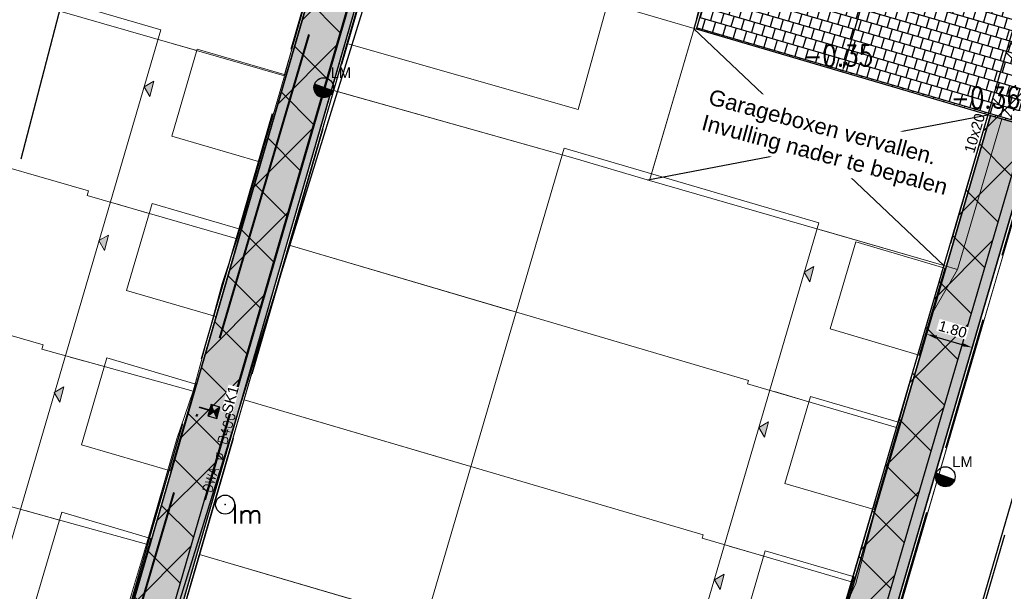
# Model space of a CAD drawing. Header units: metres. Extents: x 252743 to 254903, y 592696 to 593766.
# Tile 71 of 256: x 253822 to 253860, y 592910 to 592931. Entities that reach past the tile are written whole.
import ezdxf
from ezdxf.enums import TextEntityAlignment as Align
from ezdxf.lldxf.tags import DXFTag

# ---------------------------------------------------------------- set-up
doc = ezdxf.new("R2010")
doc.units = ezdxf.units.M
doc.set_wipeout_variables(frame=1)
for name, pattern in [('ACAD_ISO11W100', [33, 12, -3, 12, -3, 0, -3]), ('CENTER', [50.8, 31.75, -6.35, 6.35, -6.35]), ('DASHED', [19.05, 12.7, -6.35]), ('HIDDEN', [9.525, 6.35, -3.175]), ('IMPORT-KG-KADASTRAAL-SO _2_', [0]), ('IMPORT-KG-PERCEEL-SO _2_', [0])]:
    doc.linetypes.add(name, pattern=pattern)
for name, color, linetype, lineweight in [('132034000_dwg', 8, 'Continuous', 5), ('B-BH-GR-GROENVOORZIENING-G', 250, 'Continuous', 18), ('B-BH-KG-GRENS_KADASTRAAL-G', 250, 'IMPORT-KG-KADASTRAAL-SO _2_', 18), ('B-BH-KG-GRENS_PERCEEL-G', 250, 'IMPORT-KG-PERCEEL-SO _2_', 18), ('B-BH-VH-OPENVERHARDING-G', 250, 'Continuous', 18), ('N-RI-DWA-PVC', 12, 'CENTER', 40), ('N-RI-HWA-PVC', 150, 'ACAD_ISO11W100', 40), ('N-RI-HWA-PVC125 KOLKAANSLUITING', 140, 'HIDDEN', 35), ('N-woningen', 1, 'Continuous', 0)]:
    doc.layers.add(name, color=color, linetype=linetype, lineweight=lineweight)
for name, color, linetype in [('B-IN-LICHTMAST', 7, 'Continuous'), ('B-RI-DWA-BETON', 8, 'Continuous'), ('B-RI-TEKST 200', 8, 'Continuous'), ('N-GR-ARC-GROENVOORZIENING-N', 82, 'Continuous'), ('N-GRONDOVERDRACHT-TEKST', 7, 'Continuous'), ('N-IN-TEKST 200', 7, 'Continuous'), ('N-KL-NUTSSTROOK', 10, 'Continuous'), ('N-RI-KOLK-STRAATKOLK', 7, 'Continuous'), ('N-WB-ARC-BETONTEGEL 30X30', 8, 'Continuous'), ('N-WB-ARC-SBS-KF-ROODBRUIN-RIJBAAN', 24, 'Continuous'), ('N-WB-BAND OPSLUITBAND 10x20', 7, 'DASHED'), ('N-WB-BAND TEKST 200', 7, 'Continuous'), ('N-WB-KANTVERHARDING', 2, 'Continuous'), ('N-WB-MAATVOERING-VERHARDINGEN', 7, 'Continuous'), ('N-WE-ZZ-HOOGTELABEL-T', 7, 'Continuous')]:
    doc.layers.add(name, color=color, linetype=linetype)
doc.layers.add('B-WE-KG-GRENS_PERCEEL-G', color=7, linetype='KG-PERCEEL-SO', lineweight=18, true_color=0x00a6ff)
doc.layers.get('0').freeze()
doc.styles.add('B_STANDARD 200', font='txt.shx', dxfattribs={"height": 0.36})
doc.styles.add('N_STANDARD 200', font='arial.ttf', dxfattribs={"height": 0.4})
doc.styles.add('ROMANS', font='romans.shx', dxfattribs={"height": 3})
doc.styles.get("Standard").update_dxf_attribs({"font": 'simplex.shx'})
tags = doc.linetypes.add('KG-PERCEEL-SO', pattern='A,5.5,-2,["P",Standard,S=1.8,R=0,X=-0.5,Y=-0.9],-2,5.5,-2,[5,NLCS.SHX,S=0.75,R=0,X=0,Y=0],-2', length=19).pattern_tags.tags
tags[6] = DXFTag(74, 10)
doc.dimstyles.new('N_DIMENSION 200', dxfattribs={"dimtxt": 0.4, "dimasz": 0.4, "dimexe": 0.125, "dimexo": 0.125, "dimgap": 0.25, "dimtad": 1, "dimzin": 3, "dimdsep": 46, "dimtxsty": 'N_STANDARD 200', "dimcen": 0, "dimazin": 3, "dimtfac": 1, "dimtix": 1, "dimtmove": 2, "dimatfit": 3, "dimfxl": 0.125, "dimfxlon": 1, "dimtfill": 1, "dimtolj": 1, "dimtzin": 0, "dimarcsym": 0})

# ---------------------------------------------------------------- blocks, each defined once
blk = doc.blocks.new('*D447')
at = {"layer": 'Defpoints', "color": 0, "transparency": 16777216}
for p in [(253856.634, 592919.381), (253858.361, 592918.876), (253858.361, 592918.876)]:
    blk.add_point(p, dxfattribs=at)
at = {"layer": 'N-WB-MAATVOERING-VERHARDINGEN', "color": 0, "lineweight": -2, "transparency": 16777216}
for p, q in [((253856.634, 592919.381), (253856.599, 592919.261)), ((253857.018, 592919.269), (253857.977, 592918.988)), ((253858.361, 592918.876), (253858.396, 592918.995))]:
    blk.add_line(p, q, dxfattribs=at)
at = {"layer": 'N-WB-MAATVOERING-VERHARDINGEN', "color": 0, "transparency": 16777216}
for points in [[(253857.036, 592919.333), (253856.999, 592919.205), (253856.634, 592919.381)], [(253857.996, 592919.052), (253857.959, 592918.924), (253858.361, 592918.876)]]:
    blk.add_solid(points, dxfattribs=at)
at = {"layer": 'N-WB-MAATVOERING-VERHARDINGEN', "color": 0, "transparency": 16777216, "insert": (253857.625, 592919.564), "char_height": 0.4, "attachment_point": 5, "rotation": 343.6913, "style": 'N_STANDARD 200', "bg_fill": 3, "box_fill_scale": 1.1, "bg_fill_color": 256, "bg_fill_true_color": 13158600, "bg_fill_transparency": 0}
blk.add_mtext('\\A1;1.80', dxfattribs=at)
blk = doc.blocks.new('*D530')
at = {"layer": 'Defpoints', "color": 0, "transparency": 16777216}
for p in [(253855.205, 592935.37), (253861.09, 592933.651), (253859.321, 592927.595)]:
    blk.add_point(p, dxfattribs=at)
at = {"layer": 'N-WB-MAATVOERING-VERHARDINGEN', "color": 0, "lineweight": -2, "transparency": 16777216}
for p, q in [((253855.217, 592935.367), (253855.085, 592935.405)), ((253853.548, 592929.699), (253855.093, 592934.986)), ((253853.448, 592929.311), (253853.316, 592929.35))]:
    blk.add_line(p, q, dxfattribs=at)
at = {"layer": 'N-WB-MAATVOERING-VERHARDINGEN', "color": 0, "transparency": 16777216}
for points in [[(253855.029, 592935.005), (253855.157, 592934.968), (253855.205, 592935.37)], [(253853.484, 592929.717), (253853.612, 592929.68), (253853.436, 592929.315)]]:
    blk.add_solid(points, dxfattribs=at)
at = {"layer": 'N-WB-MAATVOERING-VERHARDINGEN', "color": 0, "transparency": 16777216, "insert": (253853.885, 592932.47), "char_height": 0.4, "attachment_point": 5, "rotation": 73.7155, "style": 'N_STANDARD 200', "bg_fill": 3, "box_fill_scale": 1.1, "bg_fill_color": 256, "bg_fill_true_color": 13158600, "bg_fill_transparency": 0}
blk.add_mtext('\\A1;6.31', dxfattribs=at)
blk = doc.blocks.new('B_LICHTMAST')
blk.add_circle((0, 0), 0.9)
blk.add_point((0, 0))
blk.add_text('lm', height=1.8).set_placement((0.6, 0), align=Align.TOP_LEFT)
blk = doc.blocks.new('STRAATKOLK STR3545')
h = blk.add_hatch(color=256)
h.dxf.hatch_style = 1
h.paths.add_polyline_path([(0, 0.35), (0.225, 0.175), (0.45, 0.35)])
h = blk.add_hatch(color=256)
h.dxf.hatch_style = 1
h.paths.add_polyline_path([(0.225, 0.175), (0, 0), (0.45, 0)])
for points in [[(0, 0.35), (0.225, 0.175), (0.45, 0.35)], [(0, 0.35), (0, 0), (0.45, 0), (0.45, 0.35)], [(0.225, 0.175), (0, 0), (0.45, 0)]]:
    blk.add_lwpolyline(points, close=True)
at = {"style": 'N_STANDARD 200'}
blk.add_attdef('STRAATKOLK', (0.297, -0.502), '', height=0.4, dxfattribs=at)
at = {"color": 7, "true_color": 0xffffff}
blk.add_wipeout([(0.316, -0.088), (1.358, -0.088), (1.358, -0.525), (0.316, -0.525)], dxfattribs=at)
blk = doc.blocks.new('132034000_dwg_GWW-CAD Brk tekening 12A-1381409-Plot dakaanzicht')
at = {"layer": 'B-BH-KG-GRENS_KADASTRAAL-G', "color": 253, "linetype": 'Continuous', "lineweight": 9}
for p, q in [((253827670, 592930507), (253828964, 592930134)), ((253832490, 592929907), (253832294, 592929220)), ((253831340, 592925920), (253830600, 592923359)), ((253827155, 592923959), (253825861, 592924332)), ((253840893, 592920271), (253832457, 592922750)), ((253857292, 592921987), (253857267, 592921903)), ((253828894, 592917503), (253829591, 592920075)), ((253824157, 592918513), (253825455, 592918155)), ((253856303, 592918606), (253855555, 592916048)), ((253852173, 592916820), (253850866, 592917204)), ((253839178, 592914416), (253830758, 592916890)), ((253827859, 592914226), (253827128, 592911664)), ((253823749, 592912333), (253822451, 592912691)), ((253853843, 592910194), (253854591, 592912752)), ((253850458, 592910967), (253849151, 592911351)), ((253829060, 592911031), (253837463, 592908563))]:
    blk.add_line(p, q, dxfattribs=at)
at = {"layer": 'B-BH-KG-GRENS_KADASTRAAL-G', "color": 253, "linetype": 'Continuous', "lineweight": 9, "flags": 128}
for points in [[(253832294, 592929220), (253832490, 592929907), (253833916, 592934908), (253825467, 592937368), (253826943, 592942355), (253835343, 592939909), (253833916, 592934908)], [(253835822, 592934353), (253835861, 592934488), (253835822, 592934353), (253834158, 592928616)], [(253846199, 592925464), (253847818, 592930975), (253859486, 592927547), (253857808, 592921833), (253857292, 592921987), (253852659, 592923324)], [(253864409, 592927903), (253861413, 592928775), (253854464, 592905040), (253863408, 592902357), (253869222, 592900613), (253875037, 592898869), (253880851, 592897125), (253886664, 592895381), (253892479, 592893637)], [(253825663, 592899314), (253827362, 592905174), (253829060, 592911031), (253830758, 592916890), (253832457, 592922750), (253834158, 592928616), (253842637, 592926225)]]:
    blk.add_lwpolyline(points, dxfattribs=at)
blk.add_lwpolyline([(253849354, 592936204), (253847818, 592930975), (253835861, 592934488), (253837398, 592939717)], close=True, dxfattribs=at)
at = {"layer": 'B-BH-KG-GRENS_PERCEEL-G', "color": 253, "linetype": 'Continuous', "lineweight": 9}
for p, q in [((253847818, 592930975), (253846199, 592925464)), ((253827670, 592930507), (253828964, 592930134)), ((253828964, 592930134), (253827670, 592930507)), ((253834158, 592928616), (253842637, 592926225)), ((253831340, 592925920), (253830600, 592923359)), ((253827155, 592923959), (253825861, 592924332)), ((253825861, 592924332), (253827155, 592923959)), ((253832457, 592922750), (253840893, 592920271)), ((253829591, 592920075), (253828894, 592917503)), ((253825455, 592918155), (253824157, 592918513)), ((253824157, 592918513), (253825455, 592918155)), ((253856303, 592918606), (253855555, 592916048)), ((253852173, 592916820), (253850866, 592917204)), ((253850866, 592917204), (253852173, 592916820)), ((253830758, 592916890), (253839178, 592914416)), ((253827859, 592914226), (253827128, 592911664)), ((253823749, 592912333), (253822451, 592912691)), ((253822451, 592912691), (253823749, 592912333)), ((253854591, 592912752), (253853843, 592910194)), ((253850458, 592910967), (253849151, 592911351)), ((253849151, 592911351), (253850458, 592910967)), ((253829060, 592911031), (253837463, 592908563))]:
    blk.add_line(p, q, dxfattribs=at)
at = {"layer": 'B-BH-KG-GRENS_PERCEEL-G', "color": 253, "linetype": 'Continuous', "lineweight": 9, "flags": 128}
blk.add_lwpolyline([(253837398, 592939717), (253849354, 592936204), (253847818, 592930975), (253835861, 592934488)], close=True, dxfattribs=at)
for points in [[(253833916, 592934908), (253832490, 592929907), (253832294, 592929220)], [(253842637, 592926225), (253834158, 592928616), (253835822, 592934353), (253835861, 592934488), (253847818, 592930975)], [(253846199, 592925464), (253847818, 592930975), (253859486, 592927547)], [(253863408, 592902357), (253854464, 592905040), (253861413, 592928775), (253864409, 592927903)], [(253840893, 592920271), (253832457, 592922750), (253834158, 592928616)], [(253859486, 592927547), (253857808, 592921833), (253857292, 592921987), (253852659, 592923324)], [(253852659, 592923324), (253857292, 592921987), (253857267, 592921903)], [(253839178, 592914416), (253830758, 592916890), (253832457, 592922750)], [(253837463, 592908563), (253829060, 592911031), (253830758, 592916890)], [(253835748, 592902709), (253827362, 592905174), (253829060, 592911031)]]:
    blk.add_lwpolyline(points, dxfattribs=at)
blk = doc.blocks.new('132034000_dwg_GWW-CAD Bgt tekening 12A-1381416-Plot dakaanzicht')
at = {"layer": 'B-BH-GR-GROENVOORZIENING-G', "color": 253, "lineweight": 9, "flags": 128}
blk.add_lwpolyline([(253845907, 592936911), (253843425, 592927897), (253834656, 592930400), (253837310, 592939569)], close=True, dxfattribs=at)
at = {"layer": 'B-BH-VH-OPENVERHARDING-G', "color": 253, "lineweight": 9}
for p, q in [((253830602, 592923359), (253831344, 592925918)), ((253828894, 592917503), (253829591, 592920075)), ((253855580, 592916041), (253856304, 592918606)), ((253827128, 592911664), (253827859, 592914226))]:
    blk.add_line(p, q, dxfattribs=at)
at = {"layer": 'B-BH-VH-OPENVERHARDING-G', "color": 253, "lineweight": 9, "flags": 128}
for points in [[(253860918, 592927087), (253859486, 592927547), (253856453, 592928438), (253853575, 592929284), (253850697, 592930129), (253847818, 592930975), (253849020, 592935948), (253845907, 592936911), (253837310, 592939569), (253835421, 592940182), (253831076, 592941324), (253827132, 592942360), (253825467, 592937368), (253822559, 592938214), (253819678, 592939052), (253816797, 592939889), (253813917, 592940727), (253811036, 592941564), (253812176, 592946679), (253807775, 592947912), (253805773, 592948387), (253806379, 592950549), (253867347, 592933297)], [(253832292, 592929220), (253833916, 592934908), (253835421, 592940182), (253837310, 592939569)], [(253837310, 592939569), (253834656, 592930400), (253834141, 592928621), (253821661, 592885499), (253816623, 592868092), (253814636, 592868487), (253819641, 592886094), (253820222, 592888140), (253820864, 592890512)], [(253842637, 592926225), (253834141, 592928621), (253834656, 592930400), (253843425, 592927897), (253845907, 592936911), (253849020, 592935948)], [(253849020, 592935948), (253847818, 592930975), (253846199, 592925464)], [(253856795, 592920077), (253857808, 592921833), (253859486, 592927547), (253860918, 592927087)], [(253860918, 592927087), (253854492, 592905144), (253854462, 592905041), (253843187, 592866339), (253840928, 592866419), (253844657, 592878803), (253845244, 592880751), (253845919, 592883171)], [(253853589, 592909133), (253853946, 592909933), (253855042, 592914012), (253855241, 592914773)]]:
    blk.add_lwpolyline(points, dxfattribs=at)
blk = doc.blocks.new('132034000_dwg-1357416-Plot dakaanzicht')
for name in ['132034000_dwg_GWW-CAD Brk tekening 12A-1381409-Plot dakaanzicht', '132034000_dwg_GWW-CAD Bgt tekening 12A-1381416-Plot dakaanzicht']:
    blk.add_blockref(name, (0, 0))
blk = doc.blocks.new('LICHTMAST-BLOCK')
h = blk.add_hatch()
h.set_pattern_fill('ANSI31', color=256, scale=0.005)
edge = h.paths.add_edge_path()
edge.add_line((0.351, -0.127), (-0.351, 0.127))
edge.add_arc((0, 0), 0.373, 160.1369, 245.7021)
edge.add_arc((0, 0), 0.373, 245.7021, 340.1369)
blk.add_lwpolyline([(0.351, -0.127), (-0.351, 0.127, 0.391721), (-0.154, -0.34, 0.43707)], format="xyb", close=True)
blk.add_circle((0, 0), 0.373)
at = {"layer": 'N-IN-TEKST 200', "style": 'N_STANDARD 200'}
blk.add_attdef('LICHTMAST', (0.262, 0.364), '', height=0.4, dxfattribs=at)

msp = doc.modelspace()

# ---------------------------------------------------------------- hatches: boundary and pattern name
at = {"layer": 'N-GR-ARC-GROENVOORZIENING-N'}
h = msp.add_hatch(dxfattribs=at)
h.set_pattern_fill('ANSI37', color=256, scale=0.15)
h.paths.add_polyline_path([(253707.943, 592881.016), (253718.885, 592922.739), (253765.055, 592910.148), (253763.941, 592906.205), (253785.925, 592900.354), (253796.088, 592897.609), (253794.913, 592893.252), (253819.579, 592886.059), (253819.009, 592884.054), (253844.028, 592876.841), (253840.995, 592866.466), (253833.17, 592866.614), (253816.629, 592868.15), (253814.6, 592868.542)])
edge = h.paths.add_edge_path(flags=16)
edge.add_line((253722.209, 592904.93), (253721.727, 592901.298))
edge.add_line((253721.727, 592901.298), (253722.041, 592898.627))
edge.add_line((253722.041, 592898.627), (253722.456, 592897.312))
edge.add_line((253722.456, 592897.312), (253723.229, 592896.085))
edge.add_line((253723.229, 592896.085), (253724.124, 592895.574))
edge.add_line((253724.124, 592895.574), (253727.559, 592894.686))
edge.add_line((253727.559, 592894.686), (253733.885, 592893.291))
edge.add_line((253733.885, 592893.291), (253744.383, 592890.93))
edge.add_line((253744.383, 592890.93), (253749.318, 592889.782))
edge.add_line((253749.318, 592889.782), (253754.074, 592888.677))
edge.add_line((253754.074, 592888.677), (253756.328, 592888.153))
edge.add_line((253756.328, 592888.153), (253758.095, 592887.742))
edge.add_line((253758.095, 592887.742), (253760.949, 592886.606))
edge.add_line((253760.949, 592886.606), (253763.368, 592884.869))
edge.add_line((253763.368, 592884.869), (253766.371, 592883.413))
edge.add_line((253766.371, 592883.413), (253770.864, 592882.337))
edge.add_line((253770.864, 592882.337), (253778.782, 592880.989))
edge.add_line((253778.782, 592880.989), (253789.24, 592879.208))
edge.add_line((253789.24, 592879.208), (253796.011, 592878.267))
edge.add_line((253796.011, 592878.267), (253799.44, 592877.888))
edge.add_line((253799.44, 592877.888), (253808.408, 592875.993))
edge.add_line((253808.408, 592875.993), (253810.426, 592875.601))
edge.add_line((253810.426, 592875.601), (253824.579, 592872.653))
edge.add_line((253824.579, 592872.653), (253833.838, 592871.128))
edge.add_arc((253834.516, 592874.541), 3.479, 258.7595, 423.8894)
edge.add_line((253836.048, 592877.665), (253831.841, 592878.89))
edge.add_line((253831.841, 592878.89), (253820.688, 592882.137))
edge.add_line((253820.688, 592882.137), (253812.984, 592884.115))
edge.add_line((253812.984, 592884.115), (253801.904, 592886.6))
edge.add_line((253801.904, 592886.6), (253791.003, 592887.795))
edge.add_line((253791.003, 592887.795), (253776.264, 592890.458))
edge.add_line((253776.264, 592890.458), (253768.432, 592892.03))
edge.add_line((253768.432, 592892.03), (253767.105, 592892.418))
edge.add_line((253767.105, 592892.418), (253766.636, 592892.61))
edge.add_line((253766.636, 592892.61), (253766.558, 592892.701))
edge.add_line((253766.558, 592892.701), (253765.673, 592894.045))
edge.add_line((253765.673, 592894.045), (253763.724, 592897.718))
edge.add_line((253763.724, 592897.718), (253761.431, 592900.513))
edge.add_line((253761.431, 592900.513), (253759.639, 592902.22))
edge.add_line((253759.639, 592902.22), (253757.528, 592903.813))
edge.add_line((253757.528, 592903.813), (253754.809, 592905.149))
edge.add_line((253754.809, 592905.149), (253752.329, 592905.9))
edge.add_line((253752.329, 592905.9), (253747.547, 592906.904))
edge.add_line((253747.547, 592906.904), (253738.672, 592909.563))
edge.add_line((253738.672, 592909.563), (253733.295, 592911.285))
edge.add_arc((253730.956, 592902.518), 9.074, 75.065, 164.5824)
h = msp.add_hatch(dxfattribs=at)
h.set_pattern_fill('ANSI37', color=256, scale=0.15)
h.paths.add_polyline_path([(253843.254, 592866.39), (253853.893, 592903.071), (253862.479, 592900.495), (253877.365, 592896.03), (253899.883, 592889.275), (253907.067, 592913.71), (253926.666, 592907.984), (253933.25, 592899.945), (253931.537, 592898.456), (253928.392, 592895.92), (253922.959, 592891.938), (253917.17, 592888.141), (253913.032, 592885.588), (253908.798, 592883.193), (253906.648, 592882.056), (253904.477, 592880.962), (253902.286, 592879.908), (253900.456, 592879.071), (253898.936, 592878.407), (253896.481, 592877.35), (253894.332, 592876.474), (253893.083, 592875.975), (253890.188, 592874.902), (253887.804, 592874.087), (253884.202, 592872.947), (253883.275, 592872.682), (253880.616, 592871.944), (253878.363, 592871.363), (253875.922, 592870.704), (253871.467, 592869.617), (253867.183, 592868.72), (253863.614, 592868.078), (253862.439, 592867.889), (253860.539, 592867.593), (253857.782, 592867.237), (253854.871, 592866.954), (253852.363, 592866.757), (253850.495, 592866.635), (253845.154, 592866.426), (253844.205, 592866.408)])
edge = h.paths.add_edge_path(flags=16)
edge.add_line((253885.724, 592888.71), (253876.977, 592886.87))
edge.add_line((253876.977, 592886.87), (253867.413, 592885.006))
edge.add_line((253867.413, 592885.006), (253856.602, 592883.048))
edge.add_arc((253857.987, 592875.867), 7.313, 100.9129, 184.8035)
edge.add_arc((253853.295, 592875.66), 2.627, 188.881, 268.7456)
edge.add_line((253853.237, 592873.033), (253856.886, 592873.695))
edge.add_line((253856.886, 592873.695), (253862.169, 592874.743))
edge.add_line((253862.169, 592874.743), (253869.271, 592876.151))
edge.add_line((253869.271, 592876.151), (253878.995, 592878.079))
edge.add_line((253878.995, 592878.079), (253887.603, 592879.744))
edge.add_arc((253886.817, 592884.259), 4.583, 279.8743, 463.8029)
at = {"layer": 'N-KL-NUTSSTROOK'}
h = msp.add_hatch(dxfattribs=at)
h.set_pattern_fill('ANSI37', color=256, scale=0.5)
h.set_pattern_definition([(45, (-6.9665, -65.9785), (-1.122532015, 1.122532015), []), (135, (-6.9665, -65.9785), (-1.122532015, -1.122532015), [])])
h.paths.add_polyline_path([(253835.598, 592940.367), (253837.038, 592939.946), (253821.736, 592887.236), (253820.294, 592887.651)])
at = {"layer": 'N-WB-ARC-BETONTEGEL 30X30'}
h = msp.add_hatch(dxfattribs=at)
h.set_pattern_fill('AR-B88', color=256, scale=0.002, angle=163.7, style=0)
h.paths.add_polyline_path([(253845.854, 592938.102), (253861.212, 592933.616), (253861.381, 592934.192), (253862.772, 592933.785), (253861.398, 592929.082), (253860.846, 592927.368), (253860.787, 592927.167), (253858.964, 592927.7), (253847.913, 592930.943), (253849.47, 592936.274), (253837.426, 592939.813), (253837.319, 592939.449), (253831.063, 592941.277), (253831.539, 592942.909), (253846.023, 592938.678)])
h = msp.add_hatch(dxfattribs=at)
h.set_pattern_fill('AR-B88', color=256, scale=0.002, angle=73.7, style=0)
h.paths.add_polyline_path([(253835.496, 592939.985), (253837.223, 592939.477), (253835.765, 592934.516), (253834.063, 592928.647), (253832.361, 592922.778), (253830.662, 592916.918), (253828.964, 592911.059), (253827.265, 592905.2), (253825.567, 592899.342), (253823.952, 592893.771), (253822.748, 592889.617), (253821.564, 592885.532), (253821.035, 592883.703), (253819.306, 592884.203), (253819.834, 592886.028), (253822.209, 592894.223), (253822.293, 592894.511), (253822.91, 592896.641), (253823.73, 592899.471), (253825.185, 592904.488), (253825.537, 592905.702), (253827.18, 592911.372), (253828.861, 592917.17), (253830.557, 592923.019), (253832.335, 592929.15), (253833.994, 592934.872)])
h = msp.add_hatch(dxfattribs=at)
h.set_pattern_fill('AR-B88', color=256, scale=0.002, angle=73.7, style=0)
h.paths.add_polyline_path([(253841.136, 592866.412), (253859.06, 592927.672), (253860.787, 592927.167), (253842.992, 592866.346)])
at = {"layer": 'N-WB-ARC-SBS-KF-ROODBRUIN-RIJBAAN'}
h = msp.add_hatch(dxfattribs=at)
h.set_pattern_fill('AR-HBONE', color=256, scale=0.002, angle=163.72)
edge = h.paths.add_edge_path()
edge.add_line((253807.955, 592955.695), (253820.414, 592952.055))
edge.add_line((253820.414, 592952.055), (253833.68, 592948.18))
edge.add_line((253833.68, 592948.18), (253852.875, 592942.573))
edge.add_line((253852.875, 592942.573), (253867.182, 592938.386))
edge.add_line((253867.182, 592938.386), (253884.282, 592933.398))
edge.add_line((253884.282, 592933.398), (253886.691, 592932.695))
edge.add_line((253886.691, 592932.695), (253886.841, 592933.213))
edge.add_arc((253888.244, 592938.012), 5, 253.7016, 298.6713)
edge.add_line((253890.643, 592933.625), (253895.336, 592925.044))
edge.add_line((253895.336, 592925.044), (253867.91, 592933.055))
edge.add_line((253867.91, 592933.055), (253861.191, 592935.018))
edge.add_line((253861.191, 592935.018), (253846.826, 592939.214))
edge.add_line((253846.826, 592939.214), (253831.771, 592943.612))
edge.add_line((253831.771, 592943.612), (253813.523, 592948.943))
edge.add_line((253813.523, 592948.943), (253806.363, 592951.034))
edge.add_line((253806.363, 592951.034), (253805.884, 592951.174))
edge.add_line((253805.884, 592951.174), (253807.264, 592955.897))
edge.add_line((253807.264, 592955.897), (253807.955, 592955.695))
h = msp.add_hatch(dxfattribs=at)
h.set_pattern_fill('AR-BRSTD', color=256, scale=0.002, angle=73.72)
h.set_pattern_definition([(73.72, (0, 0), (-0.13005114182, 0.037980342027), []), (163.72, (0, 0), (-0.187014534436, -0.15707198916), [0.1354836, -0.1354836])])
edge = h.paths.add_edge_path()
edge.add_arc((253806.354, 592950.998), 0.502, 159.4356, 253.5911, ccw=False)
edge.add_line((253805.884, 592951.174), (253895.335, 592925.045))
edge.add_line((253895.335, 592925.045), (253895.184, 592924.527))
edge.add_line((253895.184, 592924.527), (253806.212, 592950.516))
at = {"layer": 'N-woningen'}
h = msp.add_hatch(color=256, dxfattribs=at)
h.dxf.hatch_style = 1
h.paths.add_polyline_path([(253827.178, 592928.392), (253826.964, 592928.759), (253827.33, 592928.972)])
h = msp.add_hatch(color=256, dxfattribs=at)
h.dxf.hatch_style = 1
h.paths.add_polyline_path([(253825.462, 592922.559), (253825.248, 592922.926), (253825.614, 592923.14)])
h = msp.add_hatch(color=256, dxfattribs=at)
h.dxf.hatch_style = 1
h.paths.add_polyline_path([(253852.213, 592921.368), (253851.999, 592921.735), (253852.365, 592921.949)])
h = msp.add_hatch(color=256, dxfattribs=at)
h.dxf.hatch_style = 1
h.paths.add_polyline_path([(253823.771, 592916.808), (253823.557, 592917.174), (253823.923, 592917.388)])
h = msp.add_hatch(color=256, dxfattribs=at)
h.dxf.hatch_style = 1
h.paths.add_polyline_path([(253850.49, 592915.476), (253850.276, 592915.842), (253850.642, 592916.056)])
h = msp.add_hatch(color=256, dxfattribs=at)
h.dxf.hatch_style = 1
h.paths.add_polyline_path([(253848.809, 592909.705), (253848.595, 592910.071), (253848.962, 592910.285)])

# ---------------------------------------------------------------- linework, layer by layer
at = {"layer": 'B-RI-DWA-BETON'}
msp.add_line((253837.748, 592939.718), (253822.39, 592890.227), dxfattribs=at)
at = {"layer": 'B-WE-KG-GRENS_PERCEEL-G', "ltscale": 0.5}
for points in [[(253849.354, 592936.204), (253847.818, 592930.975)], [(253832.49, 592929.907), (253833.916, 592934.908)], [(253834.158, 592928.616), (253835.822, 592934.353)], [(253847.818, 592930.975), (253835.861, 592934.488)], [(253823.769, 592931.63), (253832.282, 592929.179)], [(253804.868, 592930.578), (253824.856, 592924.809), (253824.805, 592924.637), (253830.495, 592922.996)], [(253832.282, 592929.179), (253832.49, 592929.907)], [(253832.282, 592929.179), (253830.495, 592922.996)], [(253832.457, 592922.75), (253834.158, 592928.616)], [(253834.158, 592928.616), (253843.309, 592926.036), (253846.124, 592925.209)], [(253803.315, 592924.723), (253823.139, 592918.98), (253823.088, 592918.808), (253828.819, 592917.226)], [(253830.495, 592922.996), (253829.925, 592921.308), (253828.819, 592917.226)], [(253830.758, 592916.89), (253832.457, 592922.75)], [(253832.457, 592922.75), (253849.885, 592917.628), (253849.848, 592917.503), (253855.495, 592915.843)], [(253857.292, 592921.987), (253855.495, 592915.843)], [(253801.761, 592918.866), (253821.422, 592913.152), (253821.374, 592912.989), (253827.058, 592911.419)], [(253828.819, 592917.226), (253828.199, 592915.416), (253827.058, 592911.419)], [(253829.06, 592911.031), (253830.758, 592916.89)], [(253830.758, 592916.89), (253848.165, 592911.776), (253848.128, 592911.652), (253853.783, 592909.99)], [(253855.495, 592915.843), (253853.783, 592909.99)], [(253827.058, 592911.419), (253826.489, 592909.531), (253825.362, 592905.515)], [(253827.362, 592905.174), (253829.06, 592911.031)], [(253829.06, 592911.031), (253846.446, 592905.924), (253846.4, 592905.77), (253852.062, 592904.107)], [(253853.783, 592909.99), (253852.062, 592904.107)]]:
    msp.add_lwpolyline(points, dxfattribs=at)
at = {"layer": 'N-GRONDOVERDRACHT-TEKST'}
for p, q in [((253847.811, 592930.953), (253857.292, 592921.987)), ((253846.065, 592925.226), (253858.964, 592927.7))]:
    msp.add_line(p, q, dxfattribs=at)
at = {"layer": 'N-KL-NUTSSTROOK'}
msp.add_lwpolyline([(253835.598, 592940.367), (253837.038, 592939.946), (253821.736, 592887.236), (253820.294, 592887.651)], close=True, dxfattribs=at)
at = {"layer": 'N-RI-DWA-PVC'}
msp.add_line((253838.131, 592943.584), (253821.038, 592884.817), dxfattribs=at)
at = {"layer": 'N-RI-HWA-PVC'}
msp.add_line((253837.442, 592945.129), (253819.461, 592884.053), dxfattribs=at)
at = {"layer": 'N-RI-HWA-PVC125 KOLKAANSLUITING'}
msp.add_line((253829.607, 592916.449), (253829.047, 592916.614), dxfattribs=at)
at = {"layer": 'N-WB-ARC-BETONTEGEL 30X30'}
msp.add_line((253826.565, 592942.487), (253822.29, 592926.021), dxfattribs=at)
for points in [[(253845.854, 592938.102), (253861.212, 592933.616), (253861.381, 592934.192), (253862.772, 592933.785), (253861.398, 592929.082), (253860.846, 592927.368), (253860.787, 592927.167), (253858.964, 592927.7), (253847.913, 592930.943), (253849.47, 592936.274), (253837.426, 592939.813), (253837.319, 592939.449), (253831.063, 592941.277), (253831.539, 592942.909), (253846.023, 592938.678)], [(253841.136, 592866.412), (253859.06, 592927.672), (253860.787, 592927.167), (253842.992, 592866.346)]]:
    msp.add_lwpolyline(points, close=True, dxfattribs=at)
msp.add_lwpolyline([(253825.537, 592905.702), (253827.18, 592911.372), (253828.861, 592917.17), (253830.557, 592923.019), (253832.335, 592929.15), (253833.994, 592934.872), (253835.496, 592939.985), (253837.223, 592939.477), (253835.765, 592934.516), (253834.063, 592928.647), (253832.361, 592922.778), (253830.662, 592916.918), (253828.964, 592911.059), (253827.265, 592905.2)], dxfattribs=at)
at = {"layer": 'N-WB-BAND OPSLUITBAND 10x20', "ltscale": 0.4}
for points in [[(253835.371, 592939.914), (253833.941, 592935.049), (253830.536, 592923.307), (253827.139, 592911.588), (253823.742, 592899.871), (253819.738, 592886.057)], [(253837.291, 592939.353), (253835.861, 592934.488), (253832.457, 592922.75), (253829.06, 592911.031), (253825.663, 592899.314), (253821.659, 592885.5)], [(253847.817, 592930.971), (253849.302, 592936.053)], [(253858.964, 592927.7), (253841.033, 592866.415)], [(253860.914, 592927.244), (253854.421, 592905.053)], [(253863.843, 592926.389), (253857.378, 592904.166)]]:
    msp.add_lwpolyline(points, dxfattribs=at)
at = {"layer": 'N-WB-KANTVERHARDING'}
msp.add_line((253859.06, 592927.672), (253858.964, 592927.7), dxfattribs=at)
for points in [[(253835.496, 592939.982), (253834.037, 592935.021), (253830.632, 592923.279), (253827.235, 592911.56), (253823.838, 592899.843), (253819.834, 592886.029)], [(253837.33, 592939.841), (253835.765, 592934.516), (253832.361, 592922.778), (253828.964, 592911.059), (253825.567, 592899.342), (253821.563, 592885.528)], [(253847.913, 592930.943), (253849.47, 592936.274)], [(253859.06, 592927.672), (253841.136, 592866.412)], [(253860.846, 592927.368), (253854.297, 592904.986)], [(253863.747, 592926.417), (253857.282, 592904.195)]]:
    msp.add_lwpolyline(points, dxfattribs=at)
at = {"layer": 'N-woningen'}
for points in [[(253832.282, 592929.179), (253823.769, 592931.63), (253809.347, 592935.805), (253809.193, 592935.28), (253806.264, 592936.137), (253805.257, 592932.033), (253804.868, 592930.578), (253824.856, 592924.809), (253824.805, 592924.637), (253830.495, 592922.996), (253832.282, 592929.179)], [(253824.856, 592924.809), (253804.868, 592930.578), (253803.315, 592924.723), (253823.139, 592918.98), (253823.088, 592918.808), (253828.819, 592917.226), (253829.925, 592921.308), (253830.495, 592922.996), (253824.805, 592924.637), (253824.856, 592924.809)], [(253828.98, 592930.19), (253832.359, 592929.2), (253831.393, 592925.903), (253828.014, 592926.893)], [(253827.178, 592928.392), (253826.964, 592928.759), (253827.33, 592928.972)], [(253827.178, 592928.392), (253826.964, 592928.759), (253827.33, 592928.972)], [(253828.819, 592917.226), (253823.088, 592918.808), (253823.139, 592918.98), (253803.315, 592924.723), (253801.761, 592918.866), (253821.422, 592913.152), (253821.374, 592912.989), (253827.058, 592911.419), (253828.199, 592915.416), (253828.819, 592917.226)], [(253827.265, 592924.337), (253830.644, 592923.346), (253829.678, 592920.05), (253826.299, 592921.039)], [(253825.462, 592922.559), (253825.248, 592922.926), (253825.614, 592923.14)], [(253825.462, 592922.559), (253825.248, 592922.926), (253825.614, 592923.14)], [(253853.946, 592922.877), (253857.325, 592921.886), (253856.359, 592918.589), (253852.98, 592919.579)], [(253849.848, 592917.503), (253849.885, 592917.628), (253832.457, 592922.75), (253830.758, 592916.89), (253848.165, 592911.776), (253848.128, 592911.652), (253853.783, 592909.99), (253855.495, 592915.843), (253849.848, 592917.503)], [(253852.213, 592921.368), (253851.999, 592921.735), (253852.365, 592921.949)], [(253852.213, 592921.368), (253851.999, 592921.735), (253852.365, 592921.949)], [(253821.374, 592912.989), (253821.422, 592913.152), (253801.761, 592918.866), (253800.207, 592913.009), (253819.706, 592907.323), (253819.658, 592907.161), (253825.362, 592905.515), (253826.489, 592909.531), (253827.058, 592911.419), (253821.374, 592912.989)], [(253825.55, 592918.483), (253828.929, 592917.492), (253827.963, 592914.196), (253824.584, 592915.185)], [(253823.771, 592916.808), (253823.557, 592917.174), (253823.923, 592917.388)], [(253823.771, 592916.808), (253823.557, 592917.174), (253823.923, 592917.388)], [(253830.758, 592916.89), (253829.06, 592911.031), (253846.446, 592905.924), (253846.4, 592905.77), (253852.062, 592904.107), (253853.783, 592909.99), (253848.128, 592911.652), (253848.165, 592911.776), (253830.758, 592916.89)], [(253852.231, 592917.023), (253855.61, 592916.032), (253854.644, 592912.735), (253851.265, 592913.725)], [(253850.49, 592915.476), (253850.276, 592915.842), (253850.642, 592916.056)], [(253850.49, 592915.476), (253850.276, 592915.842), (253850.642, 592916.056)], [(253823.836, 592912.629), (253827.214, 592911.638), (253826.248, 592908.341), (253822.869, 592909.331)], [(253846.4, 592905.77), (253846.446, 592905.924), (253829.06, 592911.031), (253827.362, 592905.174), (253844.726, 592900.07), (253844.681, 592899.917), (253850.349, 592898.252), (253852.062, 592904.107), (253846.4, 592905.77)], [(253850.516, 592911.169), (253853.895, 592910.178), (253852.929, 592906.881), (253849.55, 592907.871)], [(253848.809, 592909.705), (253848.595, 592910.071), (253848.962, 592910.285)], [(253848.809, 592909.705), (253848.595, 592910.071), (253848.962, 592910.285)]]:
    msp.add_lwpolyline(points, close=True, dxfattribs=at)
at = {"layer": 'N-woningen', "color": 6}
msp.add_lwpolyline([(253817.941, 592933.742), (253805.697, 592891.949), (253815.351, 592889.12), (253827.595, 592930.914)], close=True, dxfattribs=at)

# ---------------------------------------------------------------- block references
at = {"layer": '132034000_dwg', "color": 253, "lineweight": 9, "xscale": 0.001, "yscale": 0.001, "zscale": 0.001}
msp.add_blockref('132034000_dwg-1357416-Plot dakaanzicht', (0, 0), dxfattribs=at)
at = {"layer": 'B-IN-LICHTMAST', "xscale": 0.4, "yscale": 0.4, "zscale": 0.4}
msp.add_blockref('B_LICHTMAST', (253830.034, 592912.921, -0.41), dxfattribs=at)
at = {"layer": 'N-IN-TEKST 200'}
for p in [(253833.774, 592928.727), (253857.346, 592913.981)]:
    msp.add_blockref('LICHTMAST-BLOCK', p, dxfattribs=at).add_auto_attribs({'LICHTMAST': 'LM'})

# ---------------------------------------------------------------- texts
at = {"layer": 'B-RI-TEKST 200', "style": 'B_STANDARD 200'}
msp.add_text('DWA ø B400', height=0.36, rotation=72.7712, dxfattribs=at).set_placement((253829.514, 592913.34))
at = {"layer": 'N-WE-ZZ-HOOGTELABEL-T', "style": 'ROMANS', "width": 0.8}
for s, p in [('-0.35', (253851.968, 592929.54, -0.351)), ('-0.36', (253857.564, 592927.948, -0.357))]:
    msp.add_text(s, height=0.8, dxfattribs=at).set_placement(p)

# ---------------------------------------------------------------- next in the draw order: texts
at = {"layer": 'N-GRONDOVERDRACHT-TEKST', "insert": (253848.477, 592928.687), "char_height": 0.6, "attachment_point": 1, "rotation": 344.9778, "style": 'N_STANDARD 200', "bg_fill": 3, "box_fill_scale": 1.5, "bg_fill_color": 256, "bg_fill_transparency": 0}
msp.add_mtext_dynamic_manual_height_columns('\\pxt5;Garageboxen vervallen. Invulling nader te bepalen', width=9.60131, gutter_width=2, heights=[0], dxfattribs=at)

# ---------------------------------------------------------------- next in the draw order: hatches: boundary and pattern name
at = {"layer": 'N-KL-NUTSSTROOK'}
h = msp.add_hatch(dxfattribs=at)
h.set_pattern_fill('ANSI37', color=256, scale=0.5)
h.set_pattern_definition([(45, (18.0604, -73.2316), (-1.122532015, 1.122532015), []), (135, (18.0604, -73.2316), (-1.122532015, -1.122532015), [])])
h.paths.add_polyline_path([(253860.536, 592933.084), (253861.976, 592932.663), (253846.668, 592880.334), (253845.228, 592880.755)])

# ---------------------------------------------------------------- next in the draw order: linework, layer by layer
at = {"layer": 'B-WE-KG-GRENS_PERCEEL-G', "ltscale": 0.5}
for points in [[(253846.124, 592925.209), (253847.818, 592930.975)], [(253847.818, 592930.975), (253859.486, 592927.547)], [(253863.408, 592902.357), (253854.464, 592905.04), (253861.413, 592928.775), (253870.556, 592926.115)], [(253859.486, 592927.547), (253857.808, 592921.833), (253857.292, 592921.987)], [(253846.124, 592925.209), (253857.292, 592921.987)]]:
    msp.add_lwpolyline(points, dxfattribs=at)
at = {"layer": 'N-KL-NUTSSTROOK'}
msp.add_lwpolyline([(253860.536, 592933.084), (253861.976, 592932.663), (253846.668, 592880.334), (253845.228, 592880.755)], close=True, dxfattribs=at)
at = {"layer": 'N-woningen'}
for points in [[(253835.861, 592934.488), (253835.822, 592934.353), (253834.158, 592928.616), (253843.309, 592926.036), (253846.124, 592925.209), (253847.818, 592930.975), (253835.861, 592934.488)], [(253859.486, 592927.547), (253847.818, 592930.975), (253846.124, 592925.209), (253857.292, 592921.987), (253857.808, 592921.833), (253859.486, 592927.547)]]:
    msp.add_lwpolyline(points, close=True, dxfattribs=at)
at = {"layer": 'N-woningen', "color": 6}
msp.add_lwpolyline([(253842.892, 592926.432), (253830.648, 592884.639), (253840.303, 592881.811), (253852.546, 592923.604)], close=True, dxfattribs=at)

# ---------------------------------------------------------------- next in the draw order: block references
at = {"layer": 'N-RI-KOLK-STRAATKOLK', "rotation": 74.43813060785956}
msp.add_blockref('STRAATKOLK STR3545', (253829.715, 592916.186), dxfattribs=at).add_auto_attribs({'STRAATKOLK': 'SK1'})

# ---------------------------------------------------------------- next in the draw order: texts
at = {"layer": 'N-WB-BAND TEKST 200', "insert": (253858.653, 592926.944), "char_height": 0.4, "width": 0.58497, "attachment_point": 8, "rotation": 73.921, "style": 'N_STANDARD 200', "bg_fill": 3, "box_fill_scale": 1, "bg_fill_color": 256, "bg_fill_transparency": 0}
msp.add_mtext('10x20', dxfattribs=at)

# ---------------------------------------------------------------- next in the draw order: dimensions: what is measured, and where the dimension line sits
at = {"layer": 'N-WB-MAATVOERING-VERHARDINGEN'}
dim = msp.add_aligned_dim(p1=(253856.634, 592919.381), p2=(253858.361, 592918.876), distance=0, dimstyle='N_DIMENSION 200', override={"dimfxl": 0.0125}, dxfattribs=at)
dim.commit()
dim.dimension.update_dxf_attribs({"geometry": '*D447', "text_midpoint": (253857.625, 592919.564)})

# ---------------------------------------------------------------- next in the draw order: dimensions: what is measured, and where the dimension line sits
dim = msp.add_aligned_dim(p1=(253859.321, 592927.595), p2=(253861.09, 592933.651), distance=6.131, dimstyle='N_DIMENSION 200', override={"dimfxl": 0.0125}, dxfattribs=at)
dim.commit()
dim.dimension.update_dxf_attribs({"geometry": '*D530', "text_midpoint": (253853.885, 592932.47)})

doc.saveas('drawing.dxf')
